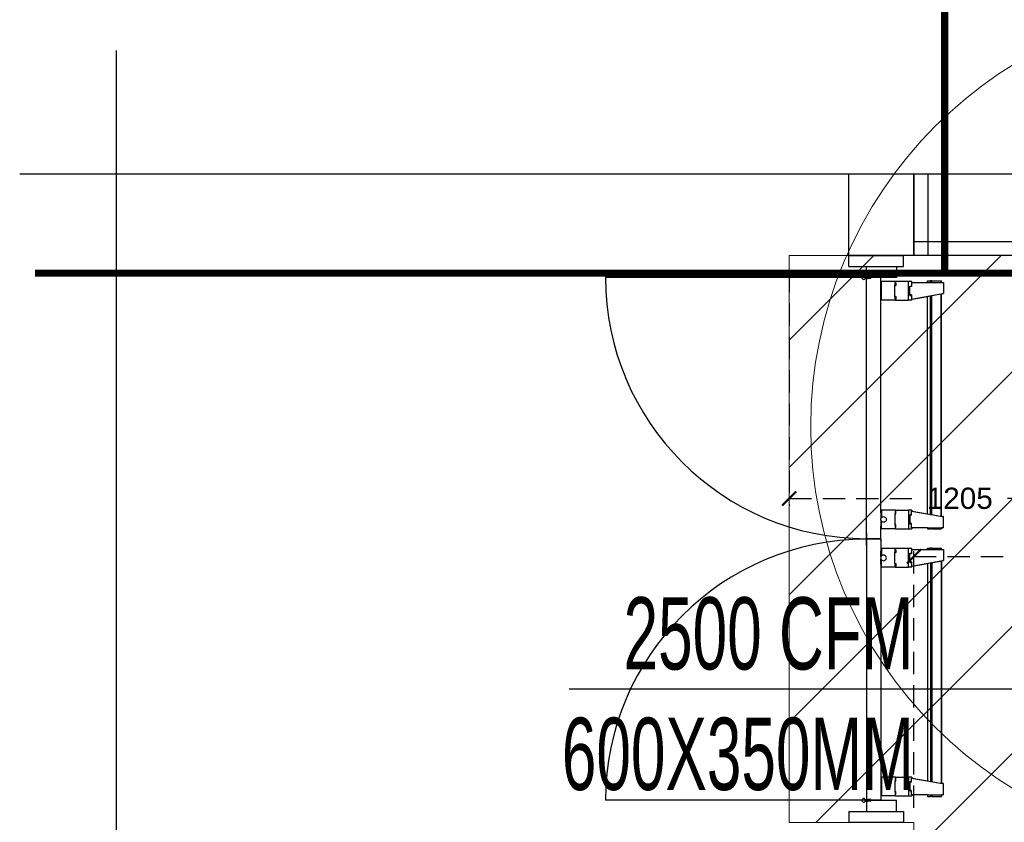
# Model space of a CAD drawing. Header units: millimetres. Extents: x 977810 to 1748958, y 1188532 to 1209441.
# Tile 18 of 30: x 1119051 to 1122526, y 1198194 to 1201026. Entities that reach past the tile are written whole.
import ezdxf

# ---------------------------------------------------------------- set-up
doc = ezdxf.new("R2010")
doc.units = ezdxf.units.MM
doc.header["$LTSCALE"] = 7
doc.header["$PDMODE"] = 35
doc.header["$PDSIZE"] = -5
doc.linetypes.add('( Hidden )', pattern=[0.375, 0.25, -0.125])
for name, color, linetype, lineweight in [('COMMENTS', 2, 'Continuous', 50), ('FIRE', 1, 'Continuous', 25), ('PD_DOOR', 42, 'Continuous', 25), ('PD_ELEVATION_03', 80, 'Continuous', 18), ('PD_FIXTURE', 21, 'Continuous', 25), ('PD_HATCH', 45, 'Continuous', 9), ('PP-FIRE SPRINKLER', 1, 'Continuous', 0), ('PP-SPRINKLER PIPE', 1, 'Continuous', 0), ('SH-SPRINKLAR', 1, 'Continuous', 30), ('WALL ROOM 22', 8, 'Continuous', 0)]:
    doc.layers.add(name, color=color, linetype=linetype, lineweight=lineweight)
for name, color, linetype in [('HVAC TEXT PP', 7, 'Continuous'), ('PD_BASE', 8, 'Continuous'), ('PD_DIMENSION', 101, 'Continuous'), ('PP- HVAC TEXT 1', 7, 'Continuous')]:
    doc.layers.add(name, color=color, linetype=linetype)
doc.styles.add('ROMANS', font='ARIALN.TTF', dxfattribs={"width": 0.75})
doc.styles.get("Standard").update_dxf_attribs({"font": 'arial.ttf'})
doc.dimstyles.new('100', dxfattribs={"dimtxt": 200, "dimasz": 75, "dimexe": 35, "dimexo": 25, "dimgap": 0.5, "dimtad": 1, "dimdec": 0, "dimrnd": 5, "dimzin": 0, "dimdsep": 46, "dimtxsty": 'Standard', "dimblk": 'OBLIQUE', "dimcen": 5, "dimdle": 35, "dimclre": 1, "dimadec": 0, "dimazin": 0, "dimtfac": 1, "dimtdec": 0, "dimtmove": 1, "dimatfit": 3, "dimfxl": 0.18, "dimtolj": 1, "dimtzin": 0, "dimlwd": -1, "dimlwe": -1, "dimarcsym": 0})
doc.dimstyles.new('MM', dxfattribs={"dimtxt": 75, "dimasz": 50, "dimexe": 25, "dimexo": 50, "dimgap": 25, "dimtad": 0, "dimdec": 0, "dimrnd": 5, "dimtxsty": 'Standard', "dimblk": 'ARCHTICK', "dimcen": 2.5, "dimadec": 0, "dimazin": 0, "dimtfac": 1, "dimtdec": 0, "dimtmove": 1, "dimatfit": 3, "dimfxl": 1, "dimarcsym": 0})

# ---------------------------------------------------------------- blocks, each defined once
blk = doc.blocks.new('_ARCHTICK')
at = {"color": 0, "linetype": 'ByBlock', "const_width": 0.15}
blk.add_lwpolyline([(-0.5, -0.5), (0.5, 0.5)], dxfattribs=at)
blk = doc.blocks.new('*D98')
at = {"layer": 'Defpoints', "color": 0, "ltscale": 45, "transparency": 16777216}
for p in [(1121766.9, 1200193.7), (1122970.4, 1199589.8, -977594.2), (1121766.9, 1199336.8)]:
    blk.add_point(p, dxfattribs=at)
at = {"layer": 'PD_DIMENSION', "color": 0, "linetype": '( Hidden )', "lineweight": -2, "ltscale": 45, "transparency": 16777216}
for p, q in [((1121766.9, 1200143.7), (1121766.9, 1199311.8)), ((1122970.4, 1199539.8), (1122970.4, 1199311.8)), ((1121766.9, 1199336.8), (1122234.9, 1199336.8)), ((1122970.4, 1199336.8), (1122502.4, 1199336.8))]:
    blk.add_line(p, q, dxfattribs=at)
at = {"layer": 'PD_DIMENSION', "color": 0, "lineweight": -2, "ltscale": 45, "transparency": 16777216, "xscale": 50, "yscale": 50, "zscale": 50, "rotation": 180}
blk.add_blockref('_ARCHTICK', (1121766.9, 1199336.8), dxfattribs=at)
at = {"layer": 'PD_DIMENSION', "color": 0, "lineweight": -2, "ltscale": 45, "transparency": 16777216, "xscale": 50, "yscale": 50, "zscale": 50}
blk.add_blockref('_ARCHTICK', (1122970.4, 1199336.8), dxfattribs=at)
at = {"layer": 'PD_DIMENSION', "color": 0, "ltscale": 45, "transparency": 16777216, "insert": (1122368.6, 1199336.8), "char_height": 75, "attachment_point": 5}
blk.add_mtext('1205', dxfattribs=at)
blk = doc.blocks.new('*D112')
at = {"layer": 'Defpoints', "color": 0, "ltscale": 45, "transparency": 16777216}
for p in [(1122207.1, 1199132.3), (1123912.7, 1198842.9, 999001.4), (1122207.1, 1198194.6)]:
    blk.add_point(p, dxfattribs=at)
at = {"layer": 'PD_DIMENSION', "color": 0, "linetype": '( Hidden )', "lineweight": -2, "ltscale": 45, "transparency": 16777216}
for p, q in [((1122207.1, 1198244.6), (1122207.1, 1199157.3)), ((1122207.1, 1199132.3), (1122926.1, 1199132.3)), ((1123912.7, 1199132.3), (1123193.6, 1199132.3)), ((1123912.7, 1198892.9), (1123912.7, 1199157.3))]:
    blk.add_line(p, q, dxfattribs=at)
at = {"layer": 'PD_DIMENSION', "color": 0, "lineweight": -2, "ltscale": 45, "transparency": 16777216, "xscale": 50, "yscale": 50, "zscale": 50, "rotation": 180}
blk.add_blockref('_ARCHTICK', (1122207.1, 1199132.3), dxfattribs=at)
at = {"layer": 'PD_DIMENSION', "color": 0, "lineweight": -2, "ltscale": 45, "transparency": 16777216, "xscale": 50, "yscale": 50, "zscale": 50}
blk.add_blockref('_ARCHTICK', (1123912.7, 1199132.3), dxfattribs=at)
at = {"layer": 'PD_DIMENSION', "color": 0, "ltscale": 45, "transparency": 16777216, "insert": (1123059.9, 1199132.3), "char_height": 75, "attachment_point": 5}
blk.add_mtext('1705', dxfattribs=at)
blk = doc.blocks.new('Steel Exit Fire Doors pl')
at = {"layer": 'PD_DOOR', "color": 251}
for p, q in [((-43.61, 3.12), (-43.61, 39.12)), ((28.46, 3.12), (28.46, 39.12))]:
    blk.add_line(p, q, dxfattribs=at)
for centre, start, end in [((-43.7, 3.03), 0.1448, 89.8552), ((28.55, 3.03), 90.1448, 179.8552)]:
    blk.add_arc(centre, 36.09, start, end, dxfattribs=at)
at = {"layer": 'PD_FIXTURE', "color": 251}
for p, q in [((-45.15, 5.56), (-46.65, 5.56)), ((-46.65, 5.56), (-46.65, -2.01)), ((-45.15, 5.56), (-45.15, 3.12)), ((30, 5.56), (30, 3.12)), ((30, 5.56), (31.5, 5.56)), ((31.5, 5.56), (31.5, -2.01)), ((-43.75, 3.12), (-45.15, 3.12)), ((-45.15, 3.12), (-45.15, -1.01)), ((-43.87, 3.56), (-43.88, 3.49)), ((-43.88, 3.49), (-43.87, 3.43)), ((-43.84, 3.62), (-43.87, 3.56)), ((-43.87, 3.43), (-43.84, 3.37)), ((-43.8, 3.67), (-43.84, 3.62)), ((-43.84, 3.37), (-43.8, 3.32)), ((-43.75, 3.71), (-43.8, 3.67)), ((-43.8, 3.32), (-43.75, 3.28)), ((-43.69, 3.74), (-43.75, 3.71)), ((-43.75, 3.28), (-43.69, 3.25)), ((-43.63, 3.24), (-43.75, 3.24)), ((-43.75, 3.24), (-43.75, 3.12)), ((-43.63, 3.24), (-43.75, 3.24)), ((-43.63, 3.24), (-43.75, 3.24)), ((-43.75, 3.12), (-43.75, 2.93)), ((-43.65, 3.12), (-43.75, 3.12)), ((-43.75, 2.49), (-43.75, 2.93)), ((-43.75, 2.93), (-43.65, 2.93)), ((-43.63, 3.74), (-43.69, 3.74)), ((-43.69, 3.25), (-43.63, 3.24)), ((-43.65, 3.12), (-43.65, 2.93)), ((-43.65, 2.93), (-43.61, 2.93)), ((-43.65, 2.93), (-43.65, 2.49)), ((-43.56, 3.74), (-43.63, 3.74)), ((-43.63, 3.24), (-43.56, 3.25)), ((-43.51, 3.24), (-43.63, 3.24)), ((-43.51, 3.24), (-43.63, 3.24)), ((-43.51, 3.24), (-43.63, 3.24)), ((-43.61, 3.12), (-43.51, 3.12)), ((-43.61, 2.93), (-43.61, 3.12)), ((-43.61, 2.93), (-43.51, 2.93)), ((-43.61, 2.49), (-43.61, 2.93)), ((-43.5, 3.71), (-43.56, 3.74)), ((-43.56, 3.25), (-43.5, 3.28)), ((-43.51, 3.24), (-43.51, 3.12)), ((-8.42, 3.12), (-43.51, 3.12)), ((-43.51, 3.12), (-43.51, 2.93)), ((-43.51, 2.49), (-43.51, 2.93)), ((-43.45, 3.67), (-43.5, 3.71)), ((-43.5, 3.28), (-43.45, 3.32)), ((-43.41, 3.62), (-43.45, 3.67)), ((-43.45, 3.32), (-43.41, 3.37)), ((-43.39, 3.56), (-43.41, 3.62)), ((-43.41, 3.37), (-43.39, 3.43)), ((-43.38, 3.49), (-43.39, 3.56)), ((-43.39, 3.43), (-43.38, 3.49)), ((-6.79, 3.15), (-8.42, 3.15)), ((-8.42, 3.12), (-8.42, 3.15)), ((-7.61, 3.12), (-8.42, 3.12)), ((-7.61, 1.12), (-7.61, 3.12)), ((-7.54, 3.12), (-7.61, 3.12)), ((-7.54, 1.12), (-7.54, 3.12)), ((-6.79, 3.12), (-7.54, 3.12)), ((-6.79, 3.12), (-6.79, 3.15)), ((-6.79, 3.12), (28.36, 3.12)), ((28.23, 3.56), (28.22, 3.49)), ((28.22, 3.49), (28.23, 3.43)), ((28.26, 3.62), (28.23, 3.56)), ((28.23, 3.43), (28.26, 3.37)), ((28.3, 3.67), (28.26, 3.62)), ((28.26, 3.37), (28.3, 3.32)), ((28.35, 3.71), (28.3, 3.67)), ((28.3, 3.32), (28.35, 3.28)), ((28.41, 3.74), (28.35, 3.71)), ((28.35, 3.28), (28.41, 3.25)), ((28.47, 3.24), (28.36, 3.24)), ((28.36, 3.24), (28.36, 3.12)), ((28.47, 3.24), (28.36, 3.24)), ((28.47, 3.24), (28.36, 3.24)), ((28.36, 3.12), (28.36, 2.93)), ((28.46, 3.12), (28.36, 3.12)), ((28.36, 2.49), (28.36, 2.93)), ((28.36, 2.93), (28.46, 2.93)), ((28.47, 3.74), (28.41, 3.74)), ((28.41, 3.25), (28.47, 3.24)), ((28.46, 2.93), (28.46, 3.12)), ((28.46, 2.93), (28.5, 2.93)), ((28.46, 2.49), (28.46, 2.93)), ((28.54, 3.74), (28.47, 3.74)), ((28.47, 3.24), (28.54, 3.25)), ((28.59, 3.24), (28.47, 3.24)), ((28.59, 3.24), (28.47, 3.24)), ((28.59, 3.24), (28.47, 3.24)), ((28.59, 3.12), (28.5, 3.12)), ((28.5, 2.93), (28.5, 3.12)), ((28.5, 2.93), (28.59, 2.93)), ((28.5, 2.49), (28.5, 2.93)), ((28.6, 3.71), (28.54, 3.74)), ((28.54, 3.25), (28.6, 3.28)), ((28.59, 3.24), (28.59, 3.12)), ((28.59, 3.12), (30, 3.12)), ((28.59, 3.12), (28.59, 2.93)), ((28.59, 2.49), (28.59, 2.93)), ((28.65, 3.67), (28.6, 3.71)), ((28.6, 3.28), (28.65, 3.32)), ((28.69, 3.62), (28.65, 3.67)), ((28.65, 3.32), (28.69, 3.37)), ((28.71, 3.56), (28.69, 3.62)), ((28.69, 3.37), (28.71, 3.43)), ((28.72, 3.49), (28.71, 3.56)), ((28.71, 3.43), (28.72, 3.49)), ((30, 3.12), (30, -1.01)), ((-43.75, 2.49), (-43.65, 2.49)), ((-43.65, -1.01), (-43.65, 2.49)), ((-43.65, 2.49), (-43.61, 2.49)), ((-43.61, 1.12), (-43.61, 2.49)), ((-43.61, 2.49), (-43.51, 2.49)), ((28.36, 2.49), (28.46, 2.49)), ((28.46, 1.12), (28.46, 2.49)), ((28.46, 2.49), (28.5, 2.49)), ((28.5, -1.01), (28.5, 2.49)), ((28.5, 2.49), (28.59, 2.49)), ((-11.11, 1.12), (-43.61, 1.12)), ((-42.98, -0.87), (-42.98, 1.04)), ((-40.43, 1.04), (-42.98, 1.04)), ((-40.43, -0.87), (-40.43, 1.04)), ((-11.45, -0.87), (-11.45, 1.04)), ((-11.45, 1.04), (-11.11, 1.04)), ((-11.11, 1.12), (-10.3, 1.12)), ((-11.11, 1.12), (-11.11, 1.04)), ((-11.11, 1.04), (-10.44, 1.04)), ((-10.55, 0.85), (-10.57, 0.75)), ((-10.57, 0.75), (-10.55, 0.65)), ((-10.52, 0.95), (-10.55, 0.85)), ((-10.55, 0.65), (-10.52, 0.56)), ((-10.45, 1.03), (-10.52, 0.95)), ((-10.52, 0.56), (-10.45, 0.48)), ((-10.44, 1.04), (-10.45, 1.03)), ((-10.45, 0.48), (-10.37, 0.42)), ((-10.37, 1.09), (-10.44, 1.04)), ((-10.3, 1.12), (-10.37, 1.09)), ((-10.37, 0.42), (-10.28, 0.38)), ((-10.28, 1.13), (-10.3, 1.12)), ((-10.06, 1.12), (-10.3, 1.12)), ((-10.18, 1.14), (-10.28, 1.13)), ((-10.28, 0.38), (-10.18, 0.37)), ((-10.08, 1.13), (-10.18, 1.14)), ((-10.18, 0.37), (-10.08, 0.38)), ((-10.06, 1.12), (-10.08, 1.13)), ((-10.08, 0.38), (-9.99, 0.42)), ((-10.06, 1.12), (-9.25, 1.12)), ((-9.99, 1.09), (-10.06, 1.12)), ((-9.92, 1.04), (-9.99, 1.09)), ((-9.99, 0.42), (-9.91, 0.48)), ((-9.91, 1.03), (-9.92, 1.04)), ((-9.25, 1.04), (-9.92, 1.04)), ((-9.84, 0.95), (-9.91, 1.03)), ((-9.91, 0.48), (-9.84, 0.56)), ((-9.81, 0.85), (-9.84, 0.95)), ((-9.84, 0.56), (-9.81, 0.65)), ((-9.79, 0.75), (-9.81, 0.85)), ((-9.81, 0.65), (-9.79, 0.75)), ((-9.25, 1.12), (-9.25, 1.04)), ((-7.61, 1.12), (-9.25, 1.12)), ((-8.9, 1.04), (-9.25, 1.04)), ((-8.9, 1.09), (-8.88, 0.95)), ((-8.9, 1.09), (-8.9, 1.02)), ((-8.9, -0.87), (-8.9, 1.04)), ((-8.47, 0.97), (-8.47, 0.97)), ((-7.77, 1.12), (-7.75, 1.12)), ((-7.75, 1.12), (-7.73, 1.12)), ((-7.54, 1.12), (-5.81, 1.12)), ((-6.16, -0.87), (-6.16, 1.04)), ((-6.16, 1.04), (-5.81, 1.04)), ((-5.81, 1.12), (-5.81, 1.04)), ((-5, 1.12), (-5.81, 1.12)), ((-5.81, 1.04), (-5.14, 1.04)), ((-5.27, 0.75), (-5.26, 0.85)), ((-5.26, 0.65), (-5.27, 0.75)), ((-5.26, 0.85), (-5.22, 0.95)), ((-5.22, 0.56), (-5.26, 0.65)), ((-5.22, 0.95), (-5.16, 1.03)), ((-5.16, 0.48), (-5.22, 0.56)), ((-5.16, 1.03), (-5.14, 1.04)), ((-5.08, 0.42), (-5.16, 0.48)), ((-5.14, 1.04), (-5.08, 1.09)), ((-5.08, 1.09), (-5, 1.12)), ((-4.98, 0.38), (-5.08, 0.42)), ((-5, 1.12), (-4.98, 1.13)), ((-5, 1.12), (-4.76, 1.12)), ((-4.98, 1.13), (-4.88, 1.14)), ((-4.88, 0.37), (-4.98, 0.38)), ((-4.88, 1.14), (-4.78, 1.13)), ((-4.78, 0.38), (-4.88, 0.37)), ((-4.78, 1.13), (-4.76, 1.12)), ((-4.69, 0.42), (-4.78, 0.38)), ((-3.95, 1.12), (-4.76, 1.12)), ((-4.76, 1.12), (-4.69, 1.09)), ((-4.69, 1.09), (-4.62, 1.04)), ((-4.61, 0.48), (-4.69, 0.42)), ((-4.62, 1.04), (-4.61, 1.03)), ((-3.95, 1.04), (-4.62, 1.04)), ((-4.61, 1.03), (-4.55, 0.95)), ((-4.55, 0.56), (-4.61, 0.48)), ((-4.55, 0.95), (-4.51, 0.85)), ((-4.51, 0.65), (-4.55, 0.56)), ((-4.51, 0.85), (-4.49, 0.75)), ((-4.49, 0.75), (-4.51, 0.65)), ((-3.95, 1.12), (28.46, 1.12)), ((-3.95, 1.12), (-3.95, 1.04)), ((-3.61, 1.04), (-3.95, 1.04)), ((-3.61, -0.87), (-3.61, 1.04)), ((25.37, -0.87), (25.37, 1.04)), ((25.37, 1.04), (27.92, 1.04)), ((27.92, -0.87), (27.92, 1.04)), ((-45.15, -1.01), (-45.15, -2.01)), ((-45.15, -1.01), (-43.65, -1.01)), ((-42.82, -0.85), (-42.98, -0.87)), ((-42.98, -0.87), (-42.98, -2.67)), ((-42.82, -0.9), (-42.83, -0.91)), ((-42.83, -0.91), (-42.82, -0.91)), ((-42.63, -0.83), (-42.82, -0.85)), ((-42.8, -0.89), (-42.82, -0.9)), ((-42.82, -0.91), (-42.8, -0.92)), ((-42.76, -0.89), (-42.8, -0.89)), ((-42.8, -0.92), (-42.76, -0.92)), ((-42.72, -0.89), (-42.76, -0.89)), ((-42.76, -0.92), (-42.72, -0.93)), ((-42.67, -0.88), (-42.72, -0.89)), ((-42.72, -0.93), (-42.67, -0.93)), ((-42.61, -0.88), (-42.67, -0.88)), ((-42.67, -0.93), (-42.61, -0.93)), ((-42.42, -0.82), (-42.63, -0.83)), ((-42.56, -0.88), (-42.61, -0.88)), ((-42.61, -0.93), (-42.56, -0.93)), ((-42.51, -0.89), (-42.56, -0.88)), ((-42.56, -0.93), (-42.51, -0.93)), ((-42.46, -0.89), (-42.51, -0.89)), ((-42.51, -0.93), (-42.46, -0.92)), ((-42.43, -0.89), (-42.46, -0.89)), ((-42.46, -0.92), (-42.43, -0.92)), ((-42.41, -0.9), (-42.43, -0.89)), ((-42.43, -0.92), (-42.41, -0.91)), ((-42.19, -0.81), (-42.42, -0.82)), ((-42.4, -0.91), (-42.41, -0.9)), ((-42.41, -0.91), (-42.4, -0.91)), ((-41.95, -0.8), (-42.19, -0.81)), ((-41.71, -0.8), (-41.95, -0.8)), ((-41.46, -0.8), (-41.71, -0.8)), ((-41.22, -0.81), (-41.46, -0.8)), ((-40.99, -0.82), (-41.22, -0.81)), ((-40.78, -0.83), (-40.99, -0.82)), ((-40.95, -0.9), (-40.96, -0.91)), ((-40.96, -0.91), (-40.95, -0.91)), ((-40.93, -0.89), (-40.95, -0.9)), ((-40.95, -0.91), (-40.93, -0.92)), ((-40.89, -0.89), (-40.93, -0.89)), ((-40.93, -0.92), (-40.89, -0.92)), ((-40.85, -0.89), (-40.89, -0.89)), ((-40.89, -0.92), (-40.85, -0.93)), ((-40.8, -0.88), (-40.85, -0.89)), ((-40.85, -0.93), (-40.8, -0.93)), ((-40.74, -0.88), (-40.8, -0.88)), ((-40.8, -0.93), (-40.74, -0.93)), ((-40.59, -0.85), (-40.78, -0.83)), ((-40.69, -0.88), (-40.74, -0.88)), ((-40.74, -0.93), (-40.69, -0.93)), ((-40.64, -0.89), (-40.69, -0.88)), ((-40.69, -0.93), (-40.64, -0.93)), ((-40.59, -0.89), (-40.64, -0.89)), ((-40.64, -0.93), (-40.59, -0.92)), ((-40.43, -0.87), (-40.59, -0.85)), ((-40.56, -0.89), (-40.59, -0.89)), ((-40.59, -0.92), (-40.56, -0.92)), ((-40.54, -0.9), (-40.56, -0.89)), ((-40.56, -0.92), (-40.54, -0.91)), ((-40.53, -0.91), (-40.54, -0.9)), ((-40.54, -0.91), (-40.53, -0.91)), ((-40.43, -0.87), (-40.43, -2.67)), ((-11.45, -0.87), (-11.29, -0.85)), ((-11.45, -0.87), (-11.45, -2.67)), ((-11.36, -0.91), (-11.35, -0.9)), ((-11.35, -0.91), (-11.36, -0.91)), ((-11.35, -0.9), (-11.33, -0.89)), ((-11.33, -0.92), (-11.35, -0.91)), ((-11.33, -0.89), (-11.29, -0.89)), ((-11.29, -0.92), (-11.33, -0.92)), ((-11.29, -0.85), (-11.1, -0.83)), ((-11.29, -0.89), (-11.25, -0.89)), ((-11.25, -0.93), (-11.29, -0.92)), ((-11.25, -0.89), (-11.2, -0.88)), ((-11.2, -0.93), (-11.25, -0.93)), ((-11.2, -0.88), (-11.14, -0.88)), ((-11.14, -0.93), (-11.2, -0.93)), ((-11.14, -0.88), (-11.09, -0.88)), ((-11.09, -0.93), (-11.14, -0.93)), ((-11.1, -0.83), (-10.89, -0.82)), ((-11.09, -0.88), (-11.04, -0.89)), ((-11.04, -0.93), (-11.09, -0.93)), ((-11.04, -0.89), (-10.99, -0.89)), ((-10.99, -0.92), (-11.04, -0.93)), ((-10.99, -0.89), (-10.96, -0.89)), ((-10.96, -0.92), (-10.99, -0.92)), ((-10.96, -0.89), (-10.94, -0.9)), ((-10.94, -0.91), (-10.96, -0.92)), ((-10.94, -0.9), (-10.93, -0.91)), ((-10.93, -0.91), (-10.94, -0.91)), ((-10.89, -0.82), (-10.66, -0.81)), ((-10.66, -0.81), (-10.43, -0.8)), ((-10.43, -0.8), (-10.18, -0.8)), ((-10.18, -0.8), (-9.93, -0.8)), ((-9.93, -0.8), (-9.7, -0.81)), ((-9.7, -0.81), (-9.47, -0.82)), ((-9.49, -0.91), (-9.48, -0.9)), ((-9.48, -0.91), (-9.49, -0.91)), ((-9.48, -0.9), (-9.46, -0.89)), ((-9.46, -0.92), (-9.48, -0.91)), ((-9.47, -0.82), (-9.26, -0.83)), ((-9.46, -0.89), (-9.42, -0.89)), ((-9.42, -0.92), (-9.46, -0.92)), ((-9.42, -0.89), (-9.38, -0.89)), ((-9.38, -0.93), (-9.42, -0.92)), ((-9.38, -0.89), (-9.33, -0.88)), ((-9.33, -0.93), (-9.38, -0.93)), ((-9.33, -0.88), (-9.27, -0.88)), ((-9.27, -0.93), (-9.33, -0.93)), ((-9.27, -0.88), (-9.22, -0.88)), ((-9.22, -0.93), (-9.27, -0.93)), ((-9.26, -0.83), (-9.07, -0.85)), ((-9.22, -0.88), (-9.17, -0.89)), ((-9.17, -0.93), (-9.22, -0.93)), ((-9.17, -0.89), (-9.12, -0.89)), ((-9.12, -0.92), (-9.17, -0.93)), ((-9.12, -0.89), (-9.09, -0.89)), ((-9.09, -0.92), (-9.12, -0.92)), ((-9.09, -0.89), (-9.07, -0.9)), ((-9.07, -0.91), (-9.09, -0.92)), ((-9.07, -0.85), (-8.9, -0.87)), ((-9.07, -0.9), (-9.06, -0.91)), ((-9.06, -0.91), (-9.07, -0.91)), ((-8.9, -2.67), (-8.9, -0.87)), ((-5.99, -0.85), (-6.16, -0.87)), ((-6.16, -0.87), (-6.16, -2.67)), ((-5.99, -0.9), (-6, -0.91)), ((-6, -0.91), (-5.99, -0.91)), ((-5.8, -0.83), (-5.99, -0.85)), ((-5.97, -0.89), (-5.99, -0.9)), ((-5.99, -0.91), (-5.97, -0.92)), ((-5.94, -0.89), (-5.97, -0.89)), ((-5.97, -0.92), (-5.94, -0.92)), ((-5.89, -0.89), (-5.94, -0.89)), ((-5.94, -0.92), (-5.89, -0.93)), ((-5.84, -0.88), (-5.89, -0.89)), ((-5.89, -0.93), (-5.84, -0.93)), ((-5.79, -0.88), (-5.84, -0.88)), ((-5.84, -0.93), (-5.79, -0.93)), ((-5.59, -0.82), (-5.8, -0.83)), ((-5.73, -0.88), (-5.79, -0.88)), ((-5.79, -0.93), (-5.73, -0.93)), ((-5.68, -0.89), (-5.73, -0.88)), ((-5.73, -0.93), (-5.68, -0.93)), ((-5.64, -0.89), (-5.68, -0.89)), ((-5.68, -0.93), (-5.64, -0.92)), ((-5.6, -0.89), (-5.64, -0.89)), ((-5.64, -0.92), (-5.6, -0.92)), ((-5.58, -0.9), (-5.6, -0.89)), ((-5.6, -0.92), (-5.58, -0.91)), ((-5.37, -0.81), (-5.59, -0.82)), ((-5.57, -0.91), (-5.58, -0.9)), ((-5.58, -0.91), (-5.57, -0.91)), ((-5.13, -0.8), (-5.37, -0.81)), ((-4.88, -0.8), (-5.13, -0.8)), ((-4.64, -0.8), (-4.88, -0.8)), ((-4.4, -0.81), (-4.64, -0.8)), ((-4.17, -0.82), (-4.4, -0.81)), ((-3.96, -0.83), (-4.17, -0.82)), ((-4.12, -0.9), (-4.13, -0.91)), ((-4.13, -0.91), (-4.12, -0.91)), ((-4.1, -0.89), (-4.12, -0.9)), ((-4.12, -0.91), (-4.1, -0.92)), ((-4.07, -0.89), (-4.1, -0.89)), ((-4.1, -0.92), (-4.07, -0.92)), ((-4.02, -0.89), (-4.07, -0.89)), ((-4.07, -0.92), (-4.02, -0.93)), ((-3.97, -0.88), (-4.02, -0.89)), ((-4.02, -0.93), (-3.97, -0.93)), ((-3.92, -0.88), (-3.97, -0.88)), ((-3.97, -0.93), (-3.92, -0.93)), ((-3.77, -0.85), (-3.96, -0.83)), ((-3.86, -0.88), (-3.92, -0.88)), ((-3.92, -0.93), (-3.86, -0.93)), ((-3.81, -0.89), (-3.86, -0.88)), ((-3.86, -0.93), (-3.81, -0.93)), ((-3.77, -0.89), (-3.81, -0.89)), ((-3.81, -0.93), (-3.77, -0.92)), ((-3.61, -0.87), (-3.77, -0.85)), ((-3.73, -0.89), (-3.77, -0.89)), ((-3.77, -0.92), (-3.73, -0.92)), ((-3.71, -0.9), (-3.73, -0.89)), ((-3.73, -0.92), (-3.71, -0.91)), ((-3.7, -0.91), (-3.71, -0.9)), ((-3.71, -0.91), (-3.7, -0.91)), ((-3.61, -0.87), (-3.61, -2.67)), ((25.37, -0.87), (25.53, -0.85)), ((25.37, -0.87), (25.37, -2.67)), ((25.47, -0.91), (25.48, -0.9)), ((25.48, -0.91), (25.47, -0.91)), ((25.48, -0.9), (25.5, -0.89)), ((25.5, -0.92), (25.48, -0.91)), ((25.5, -0.89), (25.53, -0.89)), ((25.53, -0.92), (25.5, -0.92)), ((25.53, -0.85), (25.72, -0.83)), ((25.53, -0.89), (25.58, -0.89)), ((25.58, -0.93), (25.53, -0.92)), ((25.58, -0.89), (25.63, -0.88)), ((25.63, -0.93), (25.58, -0.93)), ((25.63, -0.88), (25.68, -0.88)), ((25.68, -0.93), (25.63, -0.93)), ((25.68, -0.88), (25.74, -0.88)), ((25.74, -0.93), (25.68, -0.93)), ((25.72, -0.83), (25.93, -0.82)), ((25.74, -0.88), (25.79, -0.89)), ((25.79, -0.93), (25.74, -0.93)), ((25.79, -0.89), (25.83, -0.89)), ((25.83, -0.92), (25.79, -0.93)), ((25.83, -0.89), (25.87, -0.89)), ((25.87, -0.92), (25.83, -0.92)), ((25.87, -0.89), (25.89, -0.9)), ((25.89, -0.91), (25.87, -0.92)), ((25.89, -0.9), (25.89, -0.91)), ((25.89, -0.91), (25.89, -0.91)), ((25.93, -0.82), (26.16, -0.81)), ((26.16, -0.81), (26.4, -0.8)), ((26.4, -0.8), (26.65, -0.8)), ((26.65, -0.8), (26.89, -0.8)), ((26.89, -0.8), (27.13, -0.81)), ((27.13, -0.81), (27.36, -0.82)), ((27.34, -0.91), (27.35, -0.9)), ((27.35, -0.91), (27.34, -0.91)), ((27.35, -0.9), (27.37, -0.89)), ((27.37, -0.92), (27.35, -0.91)), ((27.36, -0.82), (27.57, -0.83)), ((27.37, -0.89), (27.4, -0.89)), ((27.4, -0.92), (27.37, -0.92)), ((27.4, -0.89), (27.45, -0.89)), ((27.45, -0.93), (27.4, -0.92)), ((27.45, -0.89), (27.5, -0.88)), ((27.5, -0.93), (27.45, -0.93)), ((27.5, -0.88), (27.55, -0.88)), ((27.55, -0.93), (27.5, -0.93)), ((27.55, -0.88), (27.61, -0.88)), ((27.61, -0.93), (27.55, -0.93)), ((27.57, -0.83), (27.76, -0.85)), ((27.61, -0.88), (27.66, -0.89)), ((27.66, -0.93), (27.61, -0.93)), ((27.66, -0.89), (27.7, -0.89)), ((27.7, -0.92), (27.66, -0.93)), ((27.7, -0.89), (27.74, -0.89)), ((27.74, -0.92), (27.7, -0.92)), ((27.74, -0.89), (27.76, -0.9)), ((27.76, -0.91), (27.74, -0.92)), ((27.76, -0.85), (27.92, -0.87)), ((27.76, -0.9), (27.76, -0.91)), ((27.76, -0.91), (27.76, -0.91)), ((27.92, -2.67), (27.92, -0.87)), ((30, -1.01), (28.5, -1.01)), ((30, -1.01), (30, -2.01)), ((-45.15, -2.01), (-46.65, -2.01)), ((-40.43, -2.67), (-42.98, -2.67)), ((-42.98, -2.67), (-42.98, -3.14)), ((-40.43, -3.14), (-40.43, -2.67)), ((-11.45, -2.67), (-8.9, -2.67)), ((-11.45, -3.14), (-11.45, -2.67)), ((-8.9, -3.14), (-8.9, -2.67)), ((-3.61, -2.67), (-6.16, -2.67)), ((-6.16, -2.67), (-6.16, -3.14)), ((-3.61, -3.14), (-3.61, -2.67)), ((25.37, -2.67), (27.92, -2.67)), ((25.37, -3.14), (25.37, -2.67)), ((27.92, -3.14), (27.92, -2.67)), ((30, -2.01), (31.5, -2.01)), ((-42.85, -3.14), (-42.98, -3.14)), ((-42.85, -3.1), (-42.85, -3.14)), ((-42.85, -3.1), (-42.34, -3.1)), ((-42.85, -5.3), (-42.85, -3.14)), ((-42.28, -2.87), (-42.34, -2.87)), ((-42.34, -3.06), (-42.34, -2.87)), ((-42.28, -3.06), (-42.34, -3.06)), ((-42.34, -3.1), (-42.34, -3.06)), ((-42.34, -3.1), (-42.28, -3.1)), ((-42.28, -3.06), (-42.28, -2.87)), ((-41.13, -2.87), (-42.28, -2.87)), ((-42.28, -3.06), (-42.28, -3.1)), ((-40.56, -3.1), (-41.32, -7.39)), ((-41.07, -2.87), (-41.13, -2.87)), ((-41.13, -3.06), (-41.13, -2.87)), ((-41.07, -3.06), (-41.13, -3.06)), ((-41.13, -3.1), (-41.13, -3.06)), ((-41.13, -3.1), (-41.07, -3.1)), ((-41.07, -3.06), (-41.07, -2.87)), ((-41.07, -3.06), (-41.07, -3.1)), ((-41.07, -3.1), (-40.56, -3.1)), ((-40.56, -3.18), (-40.93, -5.3)), ((-40.56, -3.2), (-40.93, -5.3)), ((-40.56, -3.1), (-40.56, -3.14)), ((-40.43, -3.14), (-40.56, -3.14)), ((-40.56, -3.14), (-40.56, -3.18)), ((-40.56, -3.18), (-40.56, -3.2)), ((-11.45, -3.14), (-11.33, -3.14)), ((-11.33, -3.1), (-10.56, -7.39)), ((-11.33, -3.1), (-11.33, -3.14)), ((-10.82, -3.1), (-11.33, -3.1)), ((-11.33, -3.14), (-11.33, -3.18)), ((-11.33, -3.18), (-11.33, -3.2)), ((-11.33, -3.18), (-10.96, -5.3)), ((-11.33, -3.2), (-10.96, -5.3)), ((-10.82, -2.87), (-10.75, -2.87)), ((-10.82, -2.87), (-10.82, -3.06)), ((-10.82, -3.06), (-10.75, -3.06)), ((-10.82, -3.1), (-10.82, -3.06)), ((-10.75, -3.1), (-10.82, -3.1)), ((-10.75, -3.06), (-10.75, -2.87)), ((-10.75, -2.87), (-9.61, -2.87)), ((-10.75, -3.1), (-10.75, -3.06)), ((-9.61, -3.06), (-9.61, -2.87)), ((-9.61, -2.87), (-9.54, -2.87)), ((-9.61, -3.06), (-9.54, -3.06)), ((-9.61, -3.1), (-9.61, -3.06)), ((-9.54, -3.1), (-9.61, -3.1)), ((-9.54, -2.87), (-9.54, -3.06)), ((-9.54, -3.06), (-9.54, -3.1)), ((-9.03, -3.1), (-9.54, -3.1)), ((-9.03, -3.1), (-9.03, -3.14)), ((-9.03, -3.14), (-8.9, -3.14)), ((-9.03, -3.14), (-9.03, -5.3)), ((-6.03, -3.14), (-6.16, -3.14)), ((-6.03, -3.1), (-6.03, -3.14)), ((-6.03, -3.1), (-5.52, -3.1)), ((-6.03, -5.3), (-6.03, -3.14)), ((-5.45, -2.87), (-5.52, -2.87)), ((-5.52, -3.06), (-5.52, -2.87)), ((-5.45, -3.06), (-5.52, -3.06)), ((-5.52, -3.1), (-5.52, -3.06)), ((-5.52, -3.1), (-5.45, -3.1)), ((-5.45, -3.06), (-5.45, -2.87)), ((-4.31, -2.87), (-5.45, -2.87)), ((-5.45, -3.1), (-5.45, -3.06)), ((-3.73, -3.1), (-4.5, -7.39)), ((-4.31, -3.06), (-4.31, -2.87)), ((-4.24, -2.87), (-4.31, -2.87)), ((-4.24, -3.06), (-4.31, -3.06)), ((-4.31, -3.1), (-4.31, -3.06)), ((-4.31, -3.1), (-4.24, -3.1)), ((-4.24, -3.06), (-4.24, -2.87)), ((-4.24, -3.06), (-4.24, -3.1)), ((-4.24, -3.1), (-3.73, -3.1)), ((-3.73, -3.18), (-4.11, -5.3)), ((-3.73, -3.2), (-4.11, -5.3)), ((-3.73, -3.1), (-3.73, -3.14)), ((-3.61, -3.14), (-3.73, -3.14)), ((-3.73, -3.14), (-3.73, -3.18)), ((-3.73, -3.18), (-3.73, -3.2)), ((25.37, -3.14), (25.5, -3.14)), ((25.5, -3.1), (26.26, -7.39)), ((25.5, -3.1), (25.5, -3.14)), ((26.01, -3.1), (25.5, -3.1)), ((25.5, -3.14), (25.5, -3.18)), ((25.5, -3.18), (25.5, -3.2)), ((25.5, -3.18), (25.87, -5.3)), ((25.5, -3.2), (25.87, -5.3)), ((26.01, -2.87), (26.07, -2.87)), ((26.01, -2.87), (26.01, -3.06)), ((26.01, -3.06), (26.07, -3.06)), ((26.01, -3.1), (26.01, -3.06)), ((26.07, -3.1), (26.01, -3.1)), ((26.07, -3.06), (26.07, -2.87)), ((26.07, -2.87), (27.22, -2.87)), ((26.07, -3.1), (26.07, -3.06)), ((27.22, -3.06), (27.22, -2.87)), ((27.22, -2.87), (27.28, -2.87)), ((27.22, -3.06), (27.28, -3.06)), ((27.22, -3.1), (27.22, -3.06)), ((27.28, -3.1), (27.22, -3.1)), ((27.28, -2.87), (27.28, -3.06)), ((27.28, -3.06), (27.28, -3.1)), ((27.79, -3.1), (27.28, -3.1)), ((27.79, -3.1), (27.79, -3.14)), ((27.79, -3.14), (27.92, -3.14)), ((27.79, -3.14), (27.79, -5.3)), ((-42.85, -5.3), (-43.07, -5.3)), ((-43.07, -5.32), (-43.07, -5.3)), ((-43.07, -5.32), (-43.07, -5.72)), ((-42.85, -5.32), (-43.07, -5.32)), ((-42.85, -5.3), (-42.85, -5.32)), ((-42.85, -5.32), (-42.85, -5.72)), ((-40.94, -5.32), (-41.01, -5.72)), ((-40.93, -5.3), (-40.94, -5.32)), ((-10.95, -5.32), (-40.94, -5.32)), ((-10.96, -5.3), (-40.93, -5.3)), ((-10.96, -5.3), (-10.95, -5.32)), ((-10.95, -5.32), (-10.88, -5.72)), ((-9.03, -5.3), (-8.86, -5.3)), ((-9.03, -5.3), (-9.03, -5.32)), ((-9.03, -5.32), (-8.86, -5.32)), ((-9.03, -5.32), (-9.03, -5.72)), ((-8.86, -5.32), (-8.86, -5.3)), ((-8.86, -5.32), (-8.86, -5.72)), ((-6.03, -5.3), (-6.2, -5.3)), ((-6.2, -5.32), (-6.2, -5.3)), ((-6.2, -5.32), (-6.2, -5.72)), ((-6.03, -5.32), (-6.2, -5.32)), ((-6.03, -5.32), (-6.03, -5.3)), ((-6.03, -5.32), (-6.03, -5.72)), ((-4.11, -5.32), (-4.18, -5.72)), ((-4.11, -5.3), (25.87, -5.3)), ((-4.11, -5.3), (-4.11, -5.32)), ((-4.11, -5.32), (25.87, -5.32)), ((25.87, -5.3), (25.87, -5.32)), ((25.87, -5.32), (25.95, -5.72)), ((27.79, -5.3), (28.01, -5.3)), ((27.79, -5.3), (27.79, -5.32)), ((27.79, -5.32), (28.01, -5.32)), ((27.79, -5.32), (27.79, -5.72)), ((28.01, -5.32), (28.01, -5.3)), ((28.01, -5.32), (28.01, -5.72)), ((-42.85, -5.72), (-43.07, -5.72)), ((-43.07, -5.9), (-43.07, -5.72)), ((-42.85, -5.9), (-43.07, -5.9)), ((-43.07, -5.9), (-43.07, -7.2)), ((-42.85, -5.72), (-42.85, -5.9)), ((-42.85, -5.9), (-42.85, -7.2)), ((-41.15, -6.51), (-41.32, -7.5)), ((-41.04, -5.9), (-41.15, -6.51)), ((-41.04, -5.89), (-41.03, -5.87)), ((-41.04, -5.9), (-41.04, -5.89)), ((-10.85, -5.9), (-41.04, -5.9)), ((-41.01, -5.72), (-41.03, -5.84)), ((-41.03, -5.86), (-41.03, -5.84)), ((-41.03, -5.87), (-41.03, -5.86)), ((-10.88, -5.72), (-41.01, -5.72)), ((-10.88, -5.72), (-10.86, -5.84)), ((-10.86, -5.86), (-10.86, -5.84)), ((-10.85, -5.87), (-10.86, -5.86)), ((-10.85, -5.89), (-10.85, -5.87)), ((-10.85, -5.9), (-10.85, -5.89)), ((-10.85, -5.9), (-10.74, -6.51)), ((-10.74, -6.51), (-10.62, -7.2)), ((-9.03, -5.72), (-8.86, -5.72)), ((-9.03, -5.72), (-9.03, -5.9)), ((-9.03, -5.9), (-8.86, -5.9)), ((-9.03, -5.9), (-9.03, -7.2)), ((-8.86, -5.9), (-8.86, -5.72)), ((-8.86, -5.9), (-8.86, -7.2)), ((-6.03, -5.72), (-6.2, -5.72)), ((-6.2, -5.9), (-6.2, -5.72)), ((-6.03, -5.9), (-6.2, -5.9)), ((-6.2, -5.9), (-6.2, -7.2)), ((-6.03, -5.72), (-6.03, -5.9)), ((-6.03, -5.9), (-6.03, -7.2)), ((-4.32, -6.51), (-4.5, -7.5)), ((-4.21, -5.9), (-4.32, -6.51)), ((-4.21, -5.87), (-4.2, -5.86)), ((-4.21, -5.89), (-4.21, -5.87)), ((-4.21, -5.9), (-4.21, -5.89)), ((-4.21, -5.9), (25.98, -5.9)), ((-4.18, -5.72), (-4.2, -5.84)), ((-4.2, -5.86), (-4.2, -5.84)), ((-4.18, -5.72), (25.95, -5.72)), ((25.95, -5.72), (25.97, -5.84)), ((25.97, -5.86), (25.97, -5.84)), ((25.97, -5.87), (25.97, -5.86)), ((25.98, -5.89), (25.97, -5.87)), ((25.98, -5.9), (25.98, -5.89)), ((25.98, -5.9), (26.21, -7.2)), ((27.79, -5.72), (28.01, -5.72)), ((27.79, -5.72), (27.79, -5.9)), ((27.79, -5.9), (28.01, -5.9)), ((27.79, -5.9), (27.79, -7.2)), ((28.01, -5.9), (28.01, -5.72)), ((28.01, -5.9), (28.01, -7.2)), ((-42.85, -7.2), (-43.07, -7.2)), ((-43.07, -7.2), (-43.07, -7.24)), ((-42.85, -7.24), (-43.07, -7.24)), ((-42.85, -7.2), (-42.85, -7.24)), ((-42.85, -7.52), (-42.85, -7.24)), ((-42.85, -7.52), (-41.32, -7.52)), ((-41.32, -7.5), (-41.32, -7.41)), ((-41.32, -7.52), (-41.32, -7.5)), ((-10.61, -7.24), (-41.28, -7.24)), ((-10.62, -7.2), (-41.27, -7.2)), ((-10.62, -7.2), (-10.61, -7.24)), ((-10.61, -7.24), (-10.56, -7.5)), ((-10.56, -7.5), (-10.56, -7.41)), ((-10.56, -7.52), (-10.56, -7.5)), ((-9.03, -7.52), (-10.56, -7.52)), ((-9.03, -7.2), (-8.86, -7.2)), ((-9.03, -7.2), (-9.03, -7.24)), ((-9.03, -7.24), (-8.86, -7.24)), ((-9.03, -7.24), (-9.03, -7.52)), ((-8.86, -7.2), (-8.86, -7.24)), ((-6.03, -7.2), (-6.2, -7.2)), ((-6.2, -7.2), (-6.2, -7.24)), ((-6.03, -7.24), (-6.2, -7.24)), ((-6.03, -7.2), (-6.03, -7.24)), ((-6.03, -7.52), (-6.03, -7.24)), ((-6.03, -7.52), (-4.5, -7.52)), ((-4.5, -7.5), (-4.5, -7.41)), ((-4.5, -7.52), (-4.5, -7.5)), ((-4.45, -7.24), (26.22, -7.24)), ((-4.44, -7.2), (26.21, -7.2)), ((26.21, -7.2), (26.22, -7.24)), ((26.22, -7.24), (26.26, -7.5)), ((26.26, -7.5), (26.26, -7.41)), ((26.26, -7.52), (26.26, -7.5)), ((27.79, -7.52), (26.26, -7.52)), ((27.79, -7.2), (28.01, -7.2)), ((27.79, -7.2), (27.79, -7.24)), ((27.79, -7.24), (28.01, -7.24)), ((27.79, -7.24), (27.79, -7.52)), ((28.01, -7.2), (28.01, -7.24))]:
    blk.add_line(p, q, dxfattribs=at)
blk = doc.blocks.new('SEATING PLAN LAYOUT')
at = {"layer": 'PD_BASE', "color": 251, "lineweight": 30}
blk.add_line((1045116.7, 1217847), (1045116.6, 1217559), dxfattribs=at)
at = {"layer": 'PD_BASE', "color": 251}
for points in [[(1042302.2, 1218282.5), (1042302.2, 1215103.3), (1041974.7, 1215002.7), (1042599.6, 1214805.7), (1042302.2, 1214638.3), (1042302.2, 1211445.1)], [(1041961.2, 1217847), (1049754.1, 1217847), (1049854.8, 1217519.5), (1050051.7, 1218144.4), (1050219.1, 1217847), (1057670.8, 1217847)]]:
    blk.add_lwpolyline(points, dxfattribs=at)
at = {"layer": 'PD_BASE', "color": 251, "elevation": 0}
for points in [[(1045116.7, 1217847), (1045116.6, 1217558.9), (1044886.6, 1217559), (1044886.6, 1217847)], [(1045165.6, 1217847), (1045165.6, 1217558.9), (1045116.7, 1217558.9), (1045116.7, 1217847)], [(1044916.8, 1215558.9), (1044916.8, 1215559)]]:
    blk.add_lwpolyline(points, dxfattribs=at)
blk.add_lwpolyline([(1045116.6, 1217608.2), (1046016.6, 1217608.2), (1046016.6, 1217559), (1045116.6, 1217559)], close=True, dxfattribs=at)
at = {"layer": 'PD_BASE', "color": 251, "xscale": 25.59128614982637, "yscale": 25.59128614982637, "zscale": 25.59128614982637, "rotation": 90}
blk.add_blockref('Steel Exit Fire Doors pl', (1045028.9, 1216752.8), dxfattribs=at)
blk = doc.blocks.new('_Oblique')
at = {"color": 0, "linetype": 'ByBlock', "lineweight": -2}
blk.add_line((-0.5, -0.5), (0.5, 0.5), dxfattribs=at)
blk = doc.blocks.new('PP-CEILING PENDANT')
at = {"layer": 'COMMENTS', "color": 251, "lineweight": 5}
blk.add_circle((0, 0), 1500, dxfattribs=at)
at = {"layer": 'SH-SPRINKLAR', "color": 1, "lineweight": -3}
for p, q in [((0.2, 27.7), (0.3, 123.8)), ((-0.4, 27.7), (-3.8, 43.2)), ((0.8, 27.7), (4.3, 43.4)), ((-28.2, 0.2), (-43.8, 3.7)), ((-20.4, 19.1), (-33.8, 27.8)), ((-19.3, 20.2), (-27.6, 32.7)), ((5.9, 8.3), (18.3, 20.7)), ((8.4, 5.8), (20.8, 18.3)), ((19.9, 20.7), (28.6, 33.9)), ((20.9, 19.6), (33.5, 27.6)), ((27.8, 0), (43.4, 3.5)), ((-28.1, -0.5), (-124.2, -0.4)), ((-28.2, -1.2), (-43.7, -4.5)), ((-19.9, -20), (-33.5, -28.6)), ((-20.2, -21.2), (-27.7, -33)), ((-21.2, -18.7), (-8.7, -6.3)), ((-18.7, -21.2), (-6.3, -8.8)), ((-0.6, -28.1), (-4, -43.7)), ((0.1, -28.2), (0, -124.4)), ((0.7, -28.2), (4.1, -43.9)), ((18.5, -21.1), (28.5, -34.5)), ((19.4, -20.1), (33, -28.8)), ((27.8, -0.6), (123.9, -0.7)), ((27.8, -1.3), (43.3, -4.8))]:
    blk.add_line(p, q, dxfattribs=at)
at = {"layer": 'SH-SPRINKLAR', "color": 1, "lineweight": -3, "extrusion": (0, 0, -1)}
for centre, major_axis, start_param, end_param in [((1.3, -0.2), (-0.2, -43.7), 2.418515, 3.021492), ((1.3, -0.2), (43.7, -0.2), 4.778634, 5.384791), ((0, 0), (0.2, 43.7), 4.798644, 5.40368), ((0, 0), (-43.7, 0.2), 5.57395, 6.180955)]:
    blk.add_ellipse(centre, major_axis=major_axis, ratio=1, start_param=start_param, end_param=end_param, dxfattribs=at)
at = {"layer": 'SH-SPRINKLAR', "color": 1, "lineweight": -3}
for centre, major_axis, start_param, end_param in [((0, 0), (7.34, 7.28), 5.497787, 11.780972), ((0, 0), (5.44, 5.39), 5.497787, 11.780972), ((19.1, 19), (1.85, 0), 5.863873, 8.273293), ((0, 0), (0.1, 43.7), 4.798644, 5.40368), ((1.3, -0.2), (0.1, 43.7), 2.418515, 3.021492), ((-19.5, -19.5), (1.85, 0), 2.722281, 5.131701), ((1.3, -0.2), (43.7, -0.1), 4.778634, 5.384791), ((0, 0), (43.7, -0.1), 5.57395, 6.180955)]:
    blk.add_ellipse(centre, major_axis=major_axis, ratio=1, start_param=start_param, end_param=end_param, dxfattribs=at)
at = {"layer": 'WALL ROOM 22', "color": 1, "lineweight": -2}
blk.add_circle((0, 0), 7.66, dxfattribs=at)
blk = doc.blocks.new('FIRE')
at = {"layer": 'PP-SPRINKLER PIPE', "const_width": 25, "elevation": -998960.6}
for points in [[(1122315.4, 1200131.6), (1122315.4, 1201518.6)], [(1122717.9, 1200131.6), (1119105.6, 1200131.6)]]:
    blk.add_lwpolyline(points, dxfattribs=at)
at = {"layer": 'PP-FIRE SPRINKLER', "rotation": 45.0681518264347}
for p in [(1123342.8, 1199589.8, -998960.6), (1123342.8, 1196876, -998960.6)]:
    blk.add_blockref('PP-CEILING PENDANT', p, dxfattribs=at)
blk = doc.blocks.new('AR PLAN')
at = {"layer": 'PD_HATCH'}
h = blk.add_hatch(dxfattribs=at)
h.set_pattern_fill('ANSI31', color=251, scale=100)
edge = h.paths.add_edge_path()
edge.add_line((1121766.4, 1198193.3), (1121766.9, 1200193.8))
edge.add_line((1121766.9, 1200193.8), (1133395.1, 1200193.6))
edge.add_line((1133395.1, 1200193.6), (1133395.1, 1196659.6))
edge.add_ellipse((1133809.1, 1127136.2), major_axis=(69524.6, 0), ratio=1, start_angle=90.34123, end_angle=99.604427)
edge.add_line((1122209.3, 1195686.3), (1122207.1, 1197990.4))
edge.add_line((1122207.1, 1197990.4), (1122207.1, 1198193.2))
edge.add_line((1122207.1, 1198193.2), (1121766.4, 1198193.3))
h.paths.add_polyline_path([(1123912.7, 1198842.9), (1123912.7, 1196942.9), (1131437.7, 1196942.9), (1131437.7, 1198842.9)], flags=16)
at = {"layer": 'PD_ELEVATION_03', "color": 251, "elevation": 0}
blk.add_lwpolyline([(1133395.1, 1196659.6), (1133395.1, 1200193.6), (1121766.9, 1200193.8), (1121766.4, 1198193.3), (1122207.1, 1198193.2), (1122207.1, 1197990.4), (1122209.3, 1195686.3, -0.04044)], format="xyb", close=True, dxfattribs=at)
at = {"layer": 'PD_DIMENSION', "color": 251}
blk.add_blockref('SEATING PLAN LAYOUT', (77090.2, -17365.2), dxfattribs=at)
at = {"layer": 'PD_DIMENSION', "color": 251, "ltscale": 45}
for base, p1, p2, picture, middle in [((1121766.8787, 1199336.8372), (1122970.3722, 1199589.818, -977594.2203), (1121766.8787, 1200193.6549), '*D98', (1122368.6255, 1199336.8372)), ((1122207.1, 1199132.3), (1123912.7, 1198842.9, 999001.4), (1122207.1, 1198194.6), '*D112', (1123059.9, 1199132.3))]:
    dim = blk.add_linear_dim(base=base, p1=p1, p2=p2, dimstyle='MM', override={"dimtxt": 75}, dxfattribs=at)
    dim.commit()
    dim.dimension.update_dxf_attribs({"geometry": picture, "text_midpoint": middle})
blk = doc.blocks.new('hvac service 2')
at = {"layer": 'HVAC TEXT PP', "insert": (-1906.9, 1200.1), "char_height": 255.048, "width": 1980, "attachment_point": 1, "style": 'ROMANS'}
blk.add_mtext('\\pi979.59734;2500 CFM \\P\\pi761.8235;600X350MM', dxfattribs=at)
at = {"layer": 'HVAC TEXT PP'}
blk.add_leader([(552.5, 876.1, -977594.2), (-1118.9, 876.1, -977594.2)], dimstyle='100', override={"dimtad": 0}, dxfattribs=at)

msp = doc.modelspace()

# ---------------------------------------------------------------- block references
at = {"layer": 'PD_DIMENSION', "color": 251}
msp.add_blockref('AR PLAN', (0, 0), dxfattribs=at)

# ---------------------------------------------------------------- next in the draw order: block references
at = {"layer": 'PP- HVAC TEXT 1'}
msp.add_blockref('hvac service 2', (1122109.6, 1197788), dxfattribs=at)

# ---------------------------------------------------------------- next in the draw order: block references
at = {"layer": 'FIRE'}
msp.add_blockref('FIRE', (0, 0), dxfattribs=at)

doc.saveas('drawing.dxf')
